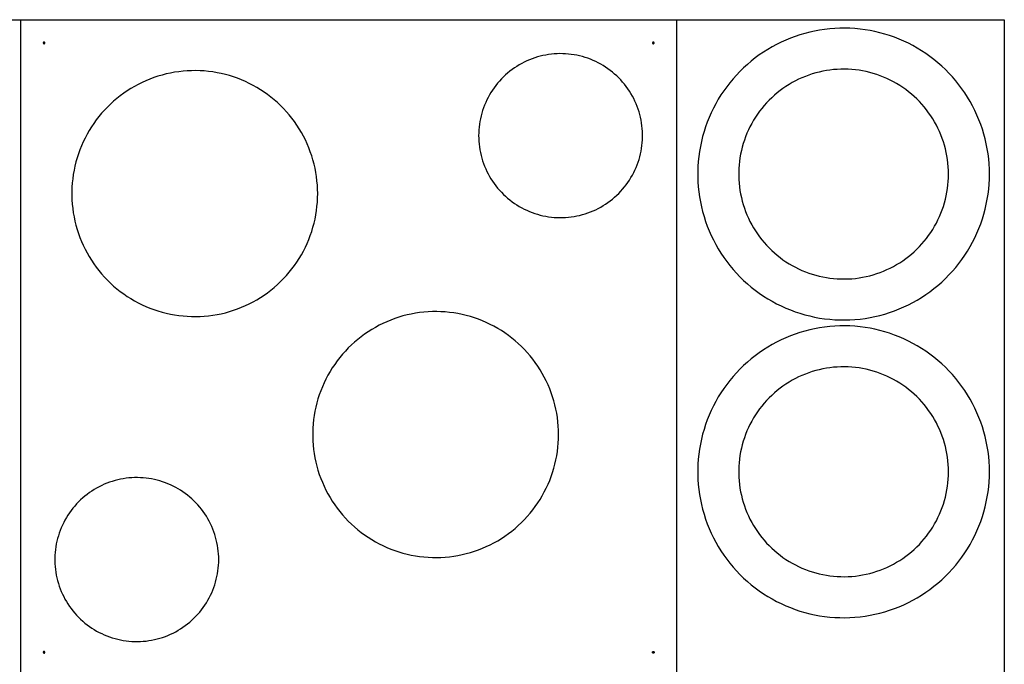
# Model space of a CAD drawing. Header units: millimetres. Extents: x 0 to 120, y 0 to 80.
# Tile 5 of 5: x 60 to 120, y 41 to 80. Entities that reach past the tile are written whole.
import ezdxf

# ---------------------------------------------------------------- set-up
doc = ezdxf.new("R2010")
doc.units = ezdxf.units.MM
doc.header["$MEASUREMENT"] = 0
doc.layers.add('Default', color=18, linetype='Continuous', true_color=0x000000)

msp = doc.modelspace()

# ---------------------------------------------------------------- linework, layer by layer
at = {"layer": 'Default'}
for points in [[(120, 0), (0, 0), (0, 80), (120, 80), (120, 0)], [(60, 40), (60, 80), (100, 80), (100, 40), (60, 40)], [(60, 40), (60, 80), (100, 80), (100, 40), (60, 40)], [(119.094, 70.584), (119.088, 70.893), (119.072, 71.201), (119.046, 71.509), (119.008, 71.815), (118.96, 72.121), (118.901, 72.424), (118.832, 72.725), (118.753, 73.024), (118.663, 73.319), (118.563, 73.611), (118.453, 73.9), (118.333, 74.185), (118.203, 74.465), (118.063, 74.741), (117.914, 75.011), (117.756, 75.277), (117.589, 75.536), (117.412, 75.79), (117.227, 76.037), (117.034, 76.278), (116.832, 76.512), (116.622, 76.739), (116.405, 76.958), (116.18, 77.17), (115.947, 77.374), (115.708, 77.569), (115.463, 77.757), (115.21, 77.935), (114.952, 78.105), (114.688, 78.265), (114.419, 78.417), (114.145, 78.559), (113.865, 78.691), (113.582, 78.814), (113.294, 78.926), (113.003, 79.029), (112.708, 79.121), (112.41, 79.203), (112.11, 79.275), (111.807, 79.336), (111.502, 79.387), (111.196, 79.427), (110.888, 79.456), (110.58, 79.475), (110.271, 79.483), (109.962, 79.481), (109.653, 79.467), (109.345, 79.443), (109.039, 79.408), (108.733, 79.363), (108.429, 79.307), (108.127, 79.24), (107.828, 79.163), (107.532, 79.076), (107.239, 78.979), (106.949, 78.871), (106.663, 78.753), (106.382, 78.626), (106.105, 78.489), (105.833, 78.342), (105.567, 78.186), (105.306, 78.021), (105.05, 77.847), (104.801, 77.664), (104.559, 77.473), (104.323, 77.273), (104.095, 77.065), (103.873, 76.85), (103.66, 76.626), (103.454, 76.396), (103.256, 76.159), (103.067, 75.914), (102.886, 75.664), (102.714, 75.407), (102.551, 75.145), (102.398, 74.877), (102.253, 74.603), (102.119, 74.325), (101.994, 74.043), (101.879, 73.756), (101.773, 73.466), (101.678, 73.172), (101.594, 72.875), (101.519, 72.575), (101.456, 72.273), (101.402, 71.968), (101.359, 71.662), (101.327, 71.355), (101.306, 71.047), (101.295, 70.738), (101.295, 70.429), (101.306, 70.12), (101.327, 69.812), (101.359, 69.505), (101.402, 69.199), (101.456, 68.895), (101.519, 68.592), (101.594, 68.293), (101.678, 67.995), (101.773, 67.701), (101.879, 67.411), (101.994, 67.124), (102.119, 66.842), (102.253, 66.564), (102.398, 66.291), (102.551, 66.023), (102.714, 65.76), (102.886, 65.503), (103.067, 65.253), (103.256, 65.009), (103.454, 64.771), (103.66, 64.541), (103.873, 64.318), (104.095, 64.102), (104.323, 63.894), (104.559, 63.695), (104.801, 63.503), (105.05, 63.32), (105.306, 63.146), (105.567, 62.981), (105.833, 62.825), (106.105, 62.678), (106.382, 62.541), (106.663, 62.414), (106.949, 62.296), (107.239, 62.189), (107.532, 62.091), (107.828, 62.004), (108.127, 61.927), (108.429, 61.86), (108.733, 61.804), (109.039, 61.759), (109.345, 61.724), (109.653, 61.7), (109.962, 61.687), (110.271, 61.684), (110.58, 61.692), (110.888, 61.711), (111.196, 61.74), (111.502, 61.78), (111.807, 61.831), (112.11, 61.892), (112.41, 61.964), (112.708, 62.046), (113.003, 62.139), (113.294, 62.241), (113.582, 62.354), (113.865, 62.476), (114.145, 62.609), (114.419, 62.751), (114.688, 62.902), (114.952, 63.062), (115.21, 63.232), (115.463, 63.411), (115.708, 63.598), (115.947, 63.793), (116.18, 63.997), (116.405, 64.209), (116.622, 64.428), (116.832, 64.655), (117.034, 64.889), (117.227, 65.13), (117.412, 65.377), (117.589, 65.631), (117.756, 65.891), (117.914, 66.156), (118.063, 66.427), (118.203, 66.702), (118.333, 66.983), (118.453, 67.267), (118.563, 67.556), (118.663, 67.848), (118.753, 68.144), (118.832, 68.442), (118.901, 68.743), (118.96, 69.047), (119.008, 69.352), (119.046, 69.658), (119.072, 69.966), (119.088, 70.275), (119.094, 70.584)], [(61.464, 78.586), (61.464, 78.588), (61.464, 78.589), (61.464, 78.591), (61.464, 78.593), (61.463, 78.594), (61.463, 78.596), (61.463, 78.598), (61.462, 78.599), (61.462, 78.601), (61.461, 78.603), (61.461, 78.604), (61.46, 78.606), (61.459, 78.608), (61.458, 78.609), (61.458, 78.611), (61.457, 78.612), (61.456, 78.614), (61.455, 78.615), (61.454, 78.616), (61.453, 78.618), (61.452, 78.619), (61.45, 78.62), (61.449, 78.622), (61.448, 78.623), (61.447, 78.624), (61.445, 78.625), (61.444, 78.626), (61.442, 78.627), (61.441, 78.628), (61.439, 78.629), (61.438, 78.63), (61.436, 78.631), (61.435, 78.631), (61.433, 78.632), (61.432, 78.633), (61.43, 78.633), (61.428, 78.634), (61.427, 78.634), (61.425, 78.635), (61.423, 78.635), (61.422, 78.635), (61.42, 78.635), (61.418, 78.636), (61.416, 78.636), (61.415, 78.636), (61.413, 78.636), (61.411, 78.636), (61.409, 78.636), (61.408, 78.635), (61.406, 78.635), (61.404, 78.635), (61.403, 78.634), (61.401, 78.634), (61.399, 78.633), (61.398, 78.633), (61.396, 78.632), (61.394, 78.632), (61.393, 78.631), (61.391, 78.63), (61.39, 78.629), (61.388, 78.628), (61.387, 78.628), (61.385, 78.627), (61.384, 78.626), (61.383, 78.624), (61.381, 78.623), (61.38, 78.622), (61.379, 78.621), (61.378, 78.62), (61.376, 78.618), (61.375, 78.617), (61.374, 78.616), (61.373, 78.614), (61.372, 78.613), (61.371, 78.611), (61.37, 78.61), (61.37, 78.608), (61.369, 78.607), (61.368, 78.605), (61.367, 78.604), (61.367, 78.602), (61.366, 78.6), (61.366, 78.599), (61.365, 78.597), (61.365, 78.595), (61.365, 78.594), (61.365, 78.592), (61.364, 78.59), (61.364, 78.588), (61.364, 78.587), (61.364, 78.585), (61.364, 78.583), (61.364, 78.581), (61.365, 78.58), (61.365, 78.578), (61.365, 78.576), (61.365, 78.575), (61.366, 78.573), (61.366, 78.571), (61.367, 78.57), (61.367, 78.568), (61.368, 78.566), (61.369, 78.565), (61.37, 78.563), (61.37, 78.562), (61.371, 78.56), (61.372, 78.559), (61.373, 78.557), (61.374, 78.556), (61.375, 78.554), (61.376, 78.553), (61.378, 78.552), (61.379, 78.551), (61.38, 78.549), (61.381, 78.548), (61.383, 78.547), (61.384, 78.546), (61.385, 78.545), (61.387, 78.544), (61.388, 78.543), (61.39, 78.542), (61.391, 78.541), (61.393, 78.541), (61.394, 78.54), (61.396, 78.539), (61.398, 78.539), (61.399, 78.538), (61.401, 78.538), (61.403, 78.537), (61.404, 78.537), (61.406, 78.536), (61.408, 78.536), (61.409, 78.536), (61.411, 78.536), (61.413, 78.536), (61.415, 78.536), (61.416, 78.536), (61.418, 78.536), (61.42, 78.536), (61.422, 78.536), (61.423, 78.537), (61.425, 78.537), (61.427, 78.537), (61.428, 78.538), (61.43, 78.538), (61.432, 78.539), (61.433, 78.54), (61.435, 78.54), (61.436, 78.541), (61.438, 78.542), (61.439, 78.543), (61.441, 78.544), (61.442, 78.544), (61.444, 78.545), (61.445, 78.547), (61.447, 78.548), (61.448, 78.549), (61.449, 78.55), (61.45, 78.551), (61.452, 78.552), (61.453, 78.554), (61.454, 78.555), (61.455, 78.557), (61.456, 78.558), (61.457, 78.559), (61.458, 78.561), (61.458, 78.562), (61.459, 78.564), (61.46, 78.566), (61.461, 78.567), (61.461, 78.569), (61.462, 78.57), (61.462, 78.572), (61.463, 78.574), (61.463, 78.575), (61.463, 78.577), (61.464, 78.579), (61.464, 78.581), (61.464, 78.582), (61.464, 78.584), (61.464, 78.586)], [(61.464, 78.586), (61.464, 78.588), (61.464, 78.589), (61.464, 78.591), (61.464, 78.593), (61.463, 78.594), (61.463, 78.596), (61.463, 78.598), (61.462, 78.599), (61.462, 78.601), (61.461, 78.603), (61.461, 78.604), (61.46, 78.606), (61.459, 78.608), (61.458, 78.609), (61.458, 78.611), (61.457, 78.612), (61.456, 78.614), (61.455, 78.615), (61.454, 78.616), (61.453, 78.618), (61.452, 78.619), (61.45, 78.62), (61.449, 78.622), (61.448, 78.623), (61.447, 78.624), (61.445, 78.625), (61.444, 78.626), (61.442, 78.627), (61.441, 78.628), (61.439, 78.629), (61.438, 78.63), (61.436, 78.631), (61.435, 78.631), (61.433, 78.632), (61.432, 78.633), (61.43, 78.633), (61.428, 78.634), (61.427, 78.634), (61.425, 78.635), (61.423, 78.635), (61.422, 78.635), (61.42, 78.635), (61.418, 78.636), (61.416, 78.636), (61.415, 78.636), (61.413, 78.636), (61.411, 78.636), (61.409, 78.636), (61.408, 78.635), (61.406, 78.635), (61.404, 78.635), (61.403, 78.634), (61.401, 78.634), (61.399, 78.633), (61.398, 78.633), (61.396, 78.632), (61.394, 78.632), (61.393, 78.631), (61.391, 78.63), (61.39, 78.629), (61.388, 78.628), (61.387, 78.628), (61.385, 78.627), (61.384, 78.626), (61.383, 78.624), (61.381, 78.623), (61.38, 78.622), (61.379, 78.621), (61.378, 78.62), (61.376, 78.618), (61.375, 78.617), (61.374, 78.616), (61.373, 78.614), (61.372, 78.613), (61.371, 78.611), (61.37, 78.61), (61.37, 78.608), (61.369, 78.607), (61.368, 78.605), (61.367, 78.604), (61.367, 78.602), (61.366, 78.6), (61.366, 78.599), (61.365, 78.597), (61.365, 78.595), (61.365, 78.594), (61.365, 78.592), (61.364, 78.59), (61.364, 78.588), (61.364, 78.587), (61.364, 78.585), (61.364, 78.583), (61.364, 78.581), (61.365, 78.58), (61.365, 78.578), (61.365, 78.576), (61.365, 78.575), (61.366, 78.573), (61.366, 78.571), (61.367, 78.57), (61.367, 78.568), (61.368, 78.566), (61.369, 78.565), (61.37, 78.563), (61.37, 78.562), (61.371, 78.56), (61.372, 78.559), (61.373, 78.557), (61.374, 78.556), (61.375, 78.554), (61.376, 78.553), (61.378, 78.552), (61.379, 78.551), (61.38, 78.549), (61.381, 78.548), (61.383, 78.547), (61.384, 78.546), (61.385, 78.545), (61.387, 78.544), (61.388, 78.543), (61.39, 78.542), (61.391, 78.541), (61.393, 78.541), (61.394, 78.54), (61.396, 78.539), (61.398, 78.539), (61.399, 78.538), (61.401, 78.538), (61.403, 78.537), (61.404, 78.537), (61.406, 78.536), (61.408, 78.536), (61.409, 78.536), (61.411, 78.536), (61.413, 78.536), (61.415, 78.536), (61.416, 78.536), (61.418, 78.536), (61.42, 78.536), (61.422, 78.536), (61.423, 78.537), (61.425, 78.537), (61.427, 78.537), (61.428, 78.538), (61.43, 78.538), (61.432, 78.539), (61.433, 78.54), (61.435, 78.54), (61.436, 78.541), (61.438, 78.542), (61.439, 78.543), (61.441, 78.544), (61.442, 78.544), (61.444, 78.545), (61.445, 78.547), (61.447, 78.548), (61.448, 78.549), (61.449, 78.55), (61.45, 78.551), (61.452, 78.552), (61.453, 78.554), (61.454, 78.555), (61.455, 78.557), (61.456, 78.558), (61.457, 78.559), (61.458, 78.561), (61.458, 78.562), (61.459, 78.564), (61.46, 78.566), (61.461, 78.567), (61.461, 78.569), (61.462, 78.57), (61.462, 78.572), (61.463, 78.574), (61.463, 78.575), (61.463, 78.577), (61.464, 78.579), (61.464, 78.581), (61.464, 78.582), (61.464, 78.584), (61.464, 78.586)], [(98.636, 78.586), (98.636, 78.588), (98.636, 78.589), (98.636, 78.591), (98.635, 78.593), (98.635, 78.594), (98.635, 78.596), (98.634, 78.598), (98.634, 78.599), (98.633, 78.601), (98.633, 78.603), (98.632, 78.604), (98.632, 78.606), (98.631, 78.608), (98.63, 78.609), (98.629, 78.611), (98.628, 78.612), (98.627, 78.614), (98.626, 78.615), (98.625, 78.616), (98.624, 78.618), (98.623, 78.619), (98.622, 78.62), (98.621, 78.622), (98.619, 78.623), (98.618, 78.624), (98.617, 78.625), (98.615, 78.626), (98.614, 78.627), (98.613, 78.628), (98.611, 78.629), (98.61, 78.63), (98.608, 78.631), (98.606, 78.631), (98.605, 78.632), (98.603, 78.633), (98.602, 78.633), (98.6, 78.634), (98.598, 78.634), (98.597, 78.635), (98.595, 78.635), (98.593, 78.635), (98.591, 78.635), (98.59, 78.636), (98.588, 78.636), (98.586, 78.636), (98.584, 78.636), (98.583, 78.636), (98.581, 78.636), (98.579, 78.635), (98.578, 78.635), (98.576, 78.635), (98.574, 78.634), (98.572, 78.634), (98.571, 78.633), (98.569, 78.633), (98.568, 78.632), (98.566, 78.632), (98.564, 78.631), (98.563, 78.63), (98.561, 78.629), (98.56, 78.628), (98.558, 78.628), (98.557, 78.627), (98.555, 78.626), (98.554, 78.624), (98.553, 78.623), (98.552, 78.622), (98.55, 78.621), (98.549, 78.62), (98.548, 78.618), (98.547, 78.617), (98.546, 78.616), (98.545, 78.614), (98.544, 78.613), (98.543, 78.611), (98.542, 78.61), (98.541, 78.608), (98.54, 78.607), (98.54, 78.605), (98.539, 78.604), (98.538, 78.602), (98.538, 78.6), (98.537, 78.599), (98.537, 78.597), (98.537, 78.595), (98.536, 78.594), (98.536, 78.592), (98.536, 78.59), (98.536, 78.588), (98.536, 78.587), (98.536, 78.585), (98.536, 78.583), (98.536, 78.581), (98.536, 78.58), (98.536, 78.578), (98.537, 78.576), (98.537, 78.575), (98.537, 78.573), (98.538, 78.571), (98.538, 78.57), (98.539, 78.568), (98.54, 78.566), (98.54, 78.565), (98.541, 78.563), (98.542, 78.562), (98.543, 78.56), (98.544, 78.559), (98.545, 78.557), (98.546, 78.556), (98.547, 78.554), (98.548, 78.553), (98.549, 78.552), (98.55, 78.551), (98.552, 78.549), (98.553, 78.548), (98.554, 78.547), (98.555, 78.546), (98.557, 78.545), (98.558, 78.544), (98.56, 78.543), (98.561, 78.542), (98.563, 78.541), (98.564, 78.541), (98.566, 78.54), (98.568, 78.539), (98.569, 78.539), (98.571, 78.538), (98.572, 78.538), (98.574, 78.537), (98.576, 78.537), (98.578, 78.536), (98.579, 78.536), (98.581, 78.536), (98.583, 78.536), (98.584, 78.536), (98.586, 78.536), (98.588, 78.536), (98.59, 78.536), (98.591, 78.536), (98.593, 78.536), (98.595, 78.537), (98.597, 78.537), (98.598, 78.537), (98.6, 78.538), (98.602, 78.538), (98.603, 78.539), (98.605, 78.54), (98.606, 78.54), (98.608, 78.541), (98.61, 78.542), (98.611, 78.543), (98.613, 78.544), (98.614, 78.544), (98.615, 78.545), (98.617, 78.547), (98.618, 78.548), (98.619, 78.549), (98.621, 78.55), (98.622, 78.551), (98.623, 78.552), (98.624, 78.554), (98.625, 78.555), (98.626, 78.557), (98.627, 78.558), (98.628, 78.559), (98.629, 78.561), (98.63, 78.562), (98.631, 78.564), (98.632, 78.566), (98.632, 78.567), (98.633, 78.569), (98.633, 78.57), (98.634, 78.572), (98.634, 78.574), (98.635, 78.575), (98.635, 78.577), (98.635, 78.579), (98.636, 78.581), (98.636, 78.582), (98.636, 78.584), (98.636, 78.586)], [(87.929, 72.929), (87.932, 72.755), (87.941, 72.582), (87.956, 72.409), (87.977, 72.237), (88.004, 72.065), (88.037, 71.895), (88.076, 71.726), (88.121, 71.558), (88.171, 71.392), (88.227, 71.228), (88.289, 71.066), (88.357, 70.906), (88.429, 70.748), (88.508, 70.594), (88.592, 70.441), (88.681, 70.292), (88.775, 70.147), (88.874, 70.004), (88.978, 69.865), (89.086, 69.73), (89.2, 69.598), (89.318, 69.471), (89.44, 69.348), (89.566, 69.229), (89.697, 69.114), (89.831, 69.004), (89.969, 68.899), (90.111, 68.799), (90.256, 68.704), (90.404, 68.613), (90.555, 68.528), (90.709, 68.449), (90.866, 68.374), (91.026, 68.305), (91.187, 68.242), (91.351, 68.184), (91.516, 68.133), (91.684, 68.086), (91.853, 68.046), (92.023, 68.012), (92.194, 67.983), (92.366, 67.961), (92.539, 67.944), (92.712, 67.934), (92.886, 67.929), (93.059, 67.931), (93.232, 67.938), (93.406, 67.952), (93.578, 67.971), (93.75, 67.997), (93.92, 68.028), (94.09, 68.066), (94.258, 68.109), (94.424, 68.158), (94.589, 68.213), (94.752, 68.273), (94.912, 68.339), (95.07, 68.411), (95.226, 68.488), (95.379, 68.57), (95.528, 68.658), (95.675, 68.751), (95.818, 68.848), (95.958, 68.951), (96.095, 69.059), (96.227, 69.171), (96.355, 69.288), (96.48, 69.409), (96.6, 69.534), (96.715, 69.664), (96.826, 69.797), (96.933, 69.934), (97.034, 70.075), (97.131, 70.219), (97.222, 70.367), (97.309, 70.517), (97.39, 70.671), (97.466, 70.827), (97.536, 70.985), (97.6, 71.147), (97.659, 71.31), (97.713, 71.475), (97.76, 71.642), (97.802, 71.81), (97.838, 71.98), (97.868, 72.151), (97.892, 72.323), (97.91, 72.496), (97.922, 72.669), (97.928, 72.842), (97.928, 73.016), (97.922, 73.189), (97.91, 73.362), (97.892, 73.535), (97.868, 73.707), (97.838, 73.878), (97.802, 74.048), (97.76, 74.216), (97.713, 74.383), (97.659, 74.548), (97.6, 74.711), (97.536, 74.872), (97.466, 75.031), (97.39, 75.187), (97.309, 75.341), (97.222, 75.491), (97.131, 75.639), (97.034, 75.783), (96.933, 75.924), (96.826, 76.061), (96.715, 76.194), (96.6, 76.324), (96.48, 76.449), (96.355, 76.57), (96.227, 76.687), (96.095, 76.799), (95.958, 76.907), (95.818, 77.009), (95.675, 77.107), (95.528, 77.2), (95.379, 77.288), (95.226, 77.37), (95.07, 77.447), (94.912, 77.519), (94.752, 77.585), (94.589, 77.645), (94.424, 77.7), (94.258, 77.749), (94.09, 77.792), (93.92, 77.83), (93.75, 77.861), (93.578, 77.887), (93.406, 77.906), (93.232, 77.92), (93.059, 77.927), (92.886, 77.929), (92.712, 77.924), (92.539, 77.914), (92.366, 77.897), (92.194, 77.875), (92.023, 77.846), (91.853, 77.812), (91.684, 77.771), (91.516, 77.725), (91.351, 77.673), (91.187, 77.616), (91.026, 77.552), (90.866, 77.484), (90.709, 77.409), (90.555, 77.33), (90.404, 77.245), (90.256, 77.154), (90.111, 77.059), (89.969, 76.959), (89.831, 76.854), (89.697, 76.744), (89.566, 76.629), (89.44, 76.51), (89.318, 76.387), (89.2, 76.26), (89.086, 76.128), (88.978, 75.993), (88.874, 75.854), (88.775, 75.711), (88.681, 75.565), (88.592, 75.416), (88.508, 75.264), (88.429, 75.11), (88.357, 74.952), (88.289, 74.792), (88.227, 74.63), (88.171, 74.466), (88.121, 74.3), (88.076, 74.132), (88.037, 73.963), (88.004, 73.792), (87.977, 73.621), (87.956, 73.449), (87.941, 73.276), (87.932, 73.102), (87.929, 72.929)], [(116.594, 70.584), (116.59, 70.806), (116.578, 71.028), (116.559, 71.249), (116.532, 71.469), (116.498, 71.689), (116.456, 71.907), (116.406, 72.124), (116.349, 72.338), (116.284, 72.551), (116.212, 72.761), (116.133, 72.969), (116.047, 73.173), (115.953, 73.375), (115.853, 73.573), (115.746, 73.768), (115.632, 73.958), (115.511, 74.145), (115.385, 74.327), (115.251, 74.505), (115.112, 74.679), (114.967, 74.847), (114.816, 75.01), (114.66, 75.168), (114.498, 75.32), (114.331, 75.466), (114.159, 75.607), (113.983, 75.742), (113.801, 75.87), (113.616, 75.992), (113.426, 76.108), (113.232, 76.216), (113.035, 76.318), (112.834, 76.414), (112.63, 76.502), (112.423, 76.583), (112.214, 76.657), (112.002, 76.723), (111.788, 76.782), (111.572, 76.834), (111.354, 76.878), (111.135, 76.914), (110.914, 76.943), (110.693, 76.964), (110.471, 76.978), (110.249, 76.983), (110.027, 76.981), (109.805, 76.972), (109.584, 76.954), (109.363, 76.929), (109.143, 76.897), (108.925, 76.857), (108.708, 76.809), (108.493, 76.753), (108.28, 76.691), (108.069, 76.621), (107.861, 76.543), (107.655, 76.459), (107.453, 76.367), (107.254, 76.268), (107.058, 76.163), (106.866, 76.051), (106.679, 75.932), (106.495, 75.807), (106.316, 75.675), (106.142, 75.537), (105.972, 75.394), (105.808, 75.244), (105.649, 75.089), (105.495, 74.929), (105.347, 74.763), (105.205, 74.593), (105.069, 74.417), (104.939, 74.237), (104.815, 74.052), (104.698, 73.863), (104.588, 73.671), (104.484, 73.474), (104.387, 73.274), (104.297, 73.071), (104.214, 72.865), (104.139, 72.656), (104.07, 72.445), (104.01, 72.231), (103.956, 72.015), (103.91, 71.798), (103.872, 71.579), (103.841, 71.359), (103.818, 71.138), (103.802, 70.917), (103.795, 70.695), (103.795, 70.473), (103.802, 70.251), (103.818, 70.029), (103.841, 69.808), (103.872, 69.588), (103.91, 69.369), (103.956, 69.152), (104.01, 68.936), (104.07, 68.722), (104.139, 68.511), (104.214, 68.302), (104.297, 68.096), (104.387, 67.893), (104.484, 67.693), (104.588, 67.497), (104.698, 67.304), (104.815, 67.115), (104.939, 66.93), (105.069, 66.75), (105.205, 66.575), (105.347, 66.404), (105.495, 66.238), (105.649, 66.078), (105.808, 65.923), (105.972, 65.773), (106.142, 65.63), (106.316, 65.492), (106.495, 65.361), (106.679, 65.235), (106.866, 65.117), (107.058, 65.004), (107.254, 64.899), (107.453, 64.8), (107.655, 64.709), (107.861, 64.624), (108.069, 64.547), (108.28, 64.477), (108.493, 64.414), (108.708, 64.359), (108.925, 64.311), (109.143, 64.27), (109.363, 64.238), (109.584, 64.213), (109.805, 64.195), (110.027, 64.186), (110.249, 64.184), (110.471, 64.19), (110.693, 64.203), (110.914, 64.224), (111.135, 64.253), (111.354, 64.29), (111.572, 64.334), (111.788, 64.385), (112.002, 64.444), (112.214, 64.511), (112.423, 64.585), (112.63, 64.666), (112.834, 64.754), (113.035, 64.849), (113.232, 64.951), (113.426, 65.06), (113.616, 65.175), (113.801, 65.297), (113.983, 65.426), (114.159, 65.56), (114.331, 65.701), (114.498, 65.847), (114.66, 66), (114.816, 66.157), (114.967, 66.32), (115.112, 66.489), (115.251, 66.662), (115.385, 66.84), (115.511, 67.022), (115.632, 67.209), (115.746, 67.4), (115.853, 67.594), (115.953, 67.792), (116.047, 67.994), (116.133, 68.199), (116.212, 68.406), (116.284, 68.616), (116.349, 68.829), (116.406, 69.044), (116.456, 69.26), (116.498, 69.478), (116.532, 69.698), (116.559, 69.918), (116.578, 70.14), (116.59, 70.362), (116.594, 70.584)], [(78.107, 69.393), (78.102, 69.654), (78.089, 69.914), (78.066, 70.173), (78.034, 70.431), (77.994, 70.689), (77.945, 70.944), (77.886, 71.198), (77.819, 71.45), (77.744, 71.699), (77.659, 71.945), (77.566, 72.188), (77.465, 72.428), (77.356, 72.664), (77.238, 72.897), (77.113, 73.125), (76.979, 73.348), (76.838, 73.567), (76.689, 73.781), (76.534, 73.989), (76.37, 74.192), (76.2, 74.389), (76.024, 74.58), (75.84, 74.765), (75.651, 74.944), (75.455, 75.115), (75.254, 75.28), (75.047, 75.438), (74.834, 75.588), (74.617, 75.731), (74.394, 75.867), (74.167, 75.994), (73.936, 76.114), (73.701, 76.225), (73.462, 76.329), (73.219, 76.424), (72.974, 76.51), (72.725, 76.588), (72.474, 76.657), (72.221, 76.718), (71.966, 76.769), (71.709, 76.812), (71.451, 76.846), (71.192, 76.871), (70.932, 76.886), (70.672, 76.893), (70.411, 76.891), (70.151, 76.88), (69.892, 76.859), (69.633, 76.83), (69.376, 76.792), (69.119, 76.744), (68.865, 76.688), (68.613, 76.624), (68.363, 76.55), (68.116, 76.468), (67.872, 76.377), (67.632, 76.278), (67.394, 76.171), (67.161, 76.055), (66.932, 75.932), (66.707, 75.8), (66.487, 75.661), (66.272, 75.514), (66.062, 75.36), (65.858, 75.199), (65.659, 75.03), (65.467, 74.855), (65.28, 74.674), (65.1, 74.486), (64.927, 74.291), (64.76, 74.091), (64.601, 73.886), (64.448, 73.674), (64.304, 73.458), (64.166, 73.237), (64.037, 73.011), (63.915, 72.781), (63.802, 72.547), (63.696, 72.309), (63.599, 72.067), (63.511, 71.822), (63.431, 71.574), (63.359, 71.324), (63.297, 71.071), (63.243, 70.817), (63.198, 70.56), (63.162, 70.302), (63.135, 70.043), (63.117, 69.784), (63.108, 69.524), (63.108, 69.263), (63.117, 69.003), (63.135, 68.743), (63.162, 68.484), (63.198, 68.227), (63.243, 67.97), (63.297, 67.715), (63.359, 67.463), (63.431, 67.212), (63.511, 66.965), (63.599, 66.72), (63.696, 66.478), (63.802, 66.24), (63.915, 66.006), (64.037, 65.776), (64.166, 65.55), (64.304, 65.329), (64.448, 65.112), (64.601, 64.901), (64.76, 64.695), (64.927, 64.495), (65.1, 64.301), (65.28, 64.113), (65.467, 63.931), (65.659, 63.756), (65.858, 63.588), (66.062, 63.427), (66.272, 63.273), (66.487, 63.126), (66.707, 62.987), (66.932, 62.855), (67.161, 62.732), (67.394, 62.616), (67.632, 62.509), (67.872, 62.41), (68.116, 62.319), (68.363, 62.237), (68.613, 62.163), (68.865, 62.098), (69.119, 62.042), (69.376, 61.995), (69.633, 61.957), (69.892, 61.928), (70.151, 61.907), (70.411, 61.896), (70.672, 61.894), (70.932, 61.9), (71.192, 61.916), (71.451, 61.941), (71.709, 61.975), (71.966, 62.018), (72.221, 62.069), (72.474, 62.13), (72.725, 62.199), (72.974, 62.277), (73.219, 62.363), (73.462, 62.458), (73.701, 62.561), (73.936, 62.673), (74.167, 62.792), (74.394, 62.92), (74.617, 63.055), (74.834, 63.198), (75.047, 63.349), (75.254, 63.507), (75.455, 63.671), (75.651, 63.843), (75.84, 64.022), (76.024, 64.206), (76.2, 64.398), (76.37, 64.595), (76.534, 64.798), (76.689, 65.006), (76.838, 65.22), (76.979, 65.439), (77.113, 65.662), (77.238, 65.89), (77.356, 66.123), (77.465, 66.359), (77.566, 66.599), (77.659, 66.842), (77.744, 67.088), (77.819, 67.337), (77.886, 67.589), (77.945, 67.843), (77.994, 68.098), (78.034, 68.355), (78.066, 68.614), (78.089, 68.873), (78.102, 69.133), (78.107, 69.393)], [(92.803, 54.697), (92.799, 54.957), (92.785, 55.217), (92.763, 55.476), (92.731, 55.735), (92.691, 55.992), (92.641, 56.248), (92.583, 56.501), (92.516, 56.753), (92.44, 57.002), (92.356, 57.248), (92.263, 57.491), (92.162, 57.731), (92.052, 57.968), (91.935, 58.2), (91.809, 58.428), (91.676, 58.651), (91.535, 58.87), (91.386, 59.084), (91.23, 59.292), (91.067, 59.495), (90.897, 59.693), (90.72, 59.884), (90.537, 60.069), (90.348, 60.247), (90.152, 60.419), (89.95, 60.584), (89.743, 60.741), (89.531, 60.892), (89.313, 61.035), (89.091, 61.17), (88.864, 61.298), (88.633, 61.417), (88.397, 61.529), (88.158, 61.632), (87.916, 61.727), (87.67, 61.813), (87.422, 61.891), (87.171, 61.96), (86.918, 62.021), (86.663, 62.072), (86.406, 62.115), (86.148, 62.149), (85.888, 62.174), (85.629, 62.19), (85.368, 62.196), (85.108, 62.194), (84.848, 62.183), (84.588, 62.163), (84.33, 62.133), (84.072, 62.095), (83.816, 62.048), (83.562, 61.992), (83.31, 61.927), (83.06, 61.853), (82.813, 61.771), (82.569, 61.681), (82.328, 61.581), (82.091, 61.474), (81.858, 61.358), (81.629, 61.235), (81.404, 61.103), (81.184, 60.964), (80.969, 60.817), (80.759, 60.663), (80.555, 60.502), (80.356, 60.334), (80.164, 60.159), (79.977, 59.977), (79.797, 59.789), (79.624, 59.595), (79.457, 59.395), (79.297, 59.189), (79.145, 58.978), (79, 58.761), (78.863, 58.54), (78.734, 58.314), (78.612, 58.084), (78.498, 57.85), (78.393, 57.612), (78.296, 57.37), (78.207, 57.125), (78.127, 56.878), (78.056, 56.627), (77.993, 56.375), (77.94, 56.12), (77.895, 55.864), (77.859, 55.606), (77.832, 55.347), (77.813, 55.087), (77.804, 54.827), (77.804, 54.567), (77.813, 54.306), (77.832, 54.047), (77.859, 53.788), (77.895, 53.53), (77.94, 53.273), (77.993, 53.019), (78.056, 52.766), (78.127, 52.516), (78.207, 52.268), (78.296, 52.023), (78.393, 51.782), (78.498, 51.543), (78.612, 51.309), (78.734, 51.079), (78.863, 50.853), (79, 50.632), (79.145, 50.416), (79.297, 50.204), (79.457, 49.999), (79.624, 49.799), (79.797, 49.604), (79.977, 49.416), (80.164, 49.235), (80.356, 49.06), (80.555, 48.891), (80.759, 48.73), (80.969, 48.576), (81.184, 48.429), (81.404, 48.29), (81.629, 48.159), (81.858, 48.035), (82.091, 47.919), (82.328, 47.812), (82.569, 47.713), (82.813, 47.622), (83.06, 47.54), (83.31, 47.466), (83.562, 47.402), (83.816, 47.346), (84.072, 47.298), (84.33, 47.26), (84.588, 47.231), (84.848, 47.211), (85.108, 47.199), (85.368, 47.197), (85.629, 47.204), (85.888, 47.22), (86.148, 47.244), (86.406, 47.278), (86.663, 47.321), (86.918, 47.373), (87.171, 47.433), (87.422, 47.502), (87.67, 47.58), (87.916, 47.666), (88.158, 47.761), (88.397, 47.865), (88.633, 47.976), (88.864, 48.096), (89.091, 48.223), (89.313, 48.359), (89.531, 48.502), (89.743, 48.652), (89.95, 48.81), (90.152, 48.975), (90.348, 49.146), (90.537, 49.325), (90.72, 49.51), (90.897, 49.701), (91.067, 49.898), (91.23, 50.101), (91.386, 50.309), (91.535, 50.523), (91.676, 50.742), (91.809, 50.966), (91.935, 51.194), (92.052, 51.426), (92.162, 51.662), (92.263, 51.902), (92.356, 52.145), (92.44, 52.391), (92.516, 52.641), (92.583, 52.892), (92.641, 53.146), (92.691, 53.401), (92.731, 53.659), (92.763, 53.917), (92.785, 54.176), (92.799, 54.436), (92.803, 54.697)], [(119.094, 52.426), (119.088, 52.735), (119.072, 53.043), (119.046, 53.351), (119.008, 53.658), (118.96, 53.963), (118.901, 54.266), (118.832, 54.567), (118.753, 54.866), (118.663, 55.161), (118.563, 55.454), (118.453, 55.742), (118.333, 56.027), (118.203, 56.307), (118.063, 56.583), (117.914, 56.853), (117.756, 57.119), (117.589, 57.378), (117.412, 57.632), (117.227, 57.879), (117.034, 58.12), (116.832, 58.354), (116.622, 58.581), (116.405, 58.8), (116.18, 59.012), (115.947, 59.216), (115.708, 59.411), (115.463, 59.599), (115.21, 59.777), (114.952, 59.947), (114.688, 60.107), (114.419, 60.259), (114.145, 60.401), (113.865, 60.533), (113.582, 60.656), (113.294, 60.768), (113.003, 60.871), (112.708, 60.963), (112.41, 61.045), (112.11, 61.117), (111.807, 61.178), (111.502, 61.229), (111.196, 61.269), (110.888, 61.299), (110.58, 61.317), (110.271, 61.325), (109.962, 61.323), (109.653, 61.309), (109.345, 61.285), (109.039, 61.25), (108.733, 61.205), (108.429, 61.149), (108.127, 61.083), (107.828, 61.006), (107.532, 60.918), (107.239, 60.821), (106.949, 60.713), (106.663, 60.596), (106.382, 60.468), (106.105, 60.331), (105.833, 60.184), (105.567, 60.028), (105.306, 59.863), (105.05, 59.689), (104.801, 59.506), (104.559, 59.315), (104.323, 59.115), (104.095, 58.907), (103.873, 58.692), (103.66, 58.468), (103.454, 58.238), (103.256, 58.001), (103.067, 57.756), (102.886, 57.506), (102.714, 57.249), (102.551, 56.987), (102.398, 56.719), (102.253, 56.446), (102.119, 56.168), (101.994, 55.885), (101.879, 55.598), (101.773, 55.308), (101.678, 55.014), (101.594, 54.717), (101.519, 54.417), (101.456, 54.115), (101.402, 53.81), (101.359, 53.504), (101.327, 53.197), (101.306, 52.889), (101.295, 52.58), (101.295, 52.271), (101.306, 51.962), (101.327, 51.654), (101.359, 51.347), (101.402, 51.041), (101.456, 50.737), (101.519, 50.435), (101.594, 50.135), (101.678, 49.838), (101.773, 49.544), (101.879, 49.253), (101.994, 48.966), (102.119, 48.684), (102.253, 48.406), (102.398, 48.133), (102.551, 47.865), (102.714, 47.602), (102.886, 47.346), (103.067, 47.095), (103.256, 46.851), (103.454, 46.613), (103.66, 46.383), (103.873, 46.16), (104.095, 45.944), (104.323, 45.736), (104.559, 45.537), (104.801, 45.345), (105.05, 45.162), (105.306, 44.988), (105.567, 44.823), (105.833, 44.667), (106.105, 44.52), (106.382, 44.383), (106.663, 44.256), (106.949, 44.138), (107.239, 44.031), (107.532, 43.933), (107.828, 43.846), (108.127, 43.769), (108.429, 43.702), (108.733, 43.646), (109.039, 43.601), (109.345, 43.566), (109.653, 43.542), (109.962, 43.529), (110.271, 43.526), (110.58, 43.534), (110.888, 43.553), (111.196, 43.582), (111.502, 43.622), (111.807, 43.673), (112.11, 43.734), (112.41, 43.806), (112.708, 43.888), (113.003, 43.981), (113.294, 44.083), (113.582, 44.196), (113.865, 44.318), (114.145, 44.451), (114.419, 44.593), (114.688, 44.744), (114.952, 44.905), (115.21, 45.074), (115.463, 45.253), (115.708, 45.44), (115.947, 45.636), (116.18, 45.839), (116.405, 46.051), (116.622, 46.27), (116.832, 46.497), (117.034, 46.731), (117.227, 46.972), (117.412, 47.219), (117.589, 47.473), (117.756, 47.733), (117.914, 47.998), (118.063, 48.269), (118.203, 48.544), (118.333, 48.825), (118.453, 49.109), (118.563, 49.398), (118.663, 49.69), (118.753, 49.986), (118.832, 50.284), (118.901, 50.585), (118.96, 50.889), (119.008, 51.194), (119.046, 51.501), (119.072, 51.808), (119.088, 52.117), (119.094, 52.426)], [(116.594, 52.426), (116.59, 52.648), (116.578, 52.87), (116.559, 53.091), (116.532, 53.312), (116.498, 53.531), (116.456, 53.749), (116.406, 53.966), (116.349, 54.18), (116.284, 54.393), (116.212, 54.603), (116.133, 54.811), (116.047, 55.015), (115.953, 55.217), (115.853, 55.415), (115.746, 55.61), (115.632, 55.8), (115.511, 55.987), (115.385, 56.17), (115.251, 56.347), (115.112, 56.521), (114.967, 56.689), (114.816, 56.852), (114.66, 57.01), (114.498, 57.162), (114.331, 57.309), (114.159, 57.449), (113.983, 57.584), (113.801, 57.712), (113.616, 57.834), (113.426, 57.95), (113.232, 58.059), (113.035, 58.161), (112.834, 58.256), (112.63, 58.344), (112.423, 58.425), (112.214, 58.499), (112.002, 58.565), (111.788, 58.624), (111.572, 58.676), (111.354, 58.72), (111.135, 58.756), (110.914, 58.785), (110.693, 58.806), (110.471, 58.82), (110.249, 58.825), (110.027, 58.824), (109.805, 58.814), (109.584, 58.797), (109.363, 58.772), (109.143, 58.739), (108.925, 58.699), (108.708, 58.651), (108.493, 58.596), (108.28, 58.533), (108.069, 58.463), (107.861, 58.385), (107.655, 58.301), (107.453, 58.209), (107.254, 58.11), (107.058, 58.005), (106.866, 57.893), (106.679, 57.774), (106.495, 57.649), (106.316, 57.517), (106.142, 57.38), (105.972, 57.236), (105.808, 57.087), (105.649, 56.932), (105.495, 56.771), (105.347, 56.605), (105.205, 56.435), (105.069, 56.259), (104.939, 56.079), (104.815, 55.894), (104.698, 55.706), (104.588, 55.513), (104.484, 55.316), (104.387, 55.116), (104.297, 54.913), (104.214, 54.707), (104.139, 54.498), (104.07, 54.287), (104.01, 54.073), (103.956, 53.858), (103.91, 53.64), (103.872, 53.421), (103.841, 53.201), (103.818, 52.98), (103.802, 52.759), (103.795, 52.537), (103.795, 52.315), (103.802, 52.093), (103.818, 51.871), (103.841, 51.65), (103.872, 51.43), (103.91, 51.211), (103.956, 50.994), (104.01, 50.778), (104.07, 50.565), (104.139, 50.353), (104.214, 50.144), (104.297, 49.938), (104.387, 49.735), (104.484, 49.535), (104.588, 49.339), (104.698, 49.146), (104.815, 48.957), (104.939, 48.773), (105.069, 48.592), (105.205, 48.417), (105.347, 48.246), (105.495, 48.08), (105.649, 47.92), (105.808, 47.765), (105.972, 47.615), (106.142, 47.472), (106.316, 47.334), (106.495, 47.203), (106.679, 47.077), (106.866, 46.959), (107.058, 46.846), (107.254, 46.741), (107.453, 46.642), (107.655, 46.551), (107.861, 46.466), (108.069, 46.389), (108.28, 46.319), (108.493, 46.256), (108.708, 46.201), (108.925, 46.153), (109.143, 46.113), (109.363, 46.08), (109.584, 46.055), (109.805, 46.038), (110.027, 46.028), (110.249, 46.026), (110.471, 46.032), (110.693, 46.045), (110.914, 46.066), (111.135, 46.095), (111.354, 46.132), (111.572, 46.176), (111.788, 46.227), (112.002, 46.286), (112.214, 46.353), (112.423, 46.427), (112.63, 46.508), (112.834, 46.596), (113.035, 46.691), (113.232, 46.793), (113.426, 46.902), (113.616, 47.017), (113.801, 47.139), (113.983, 47.268), (114.159, 47.402), (114.331, 47.543), (114.498, 47.689), (114.66, 47.842), (114.816, 47.999), (114.967, 48.163), (115.112, 48.331), (115.251, 48.504), (115.385, 48.682), (115.511, 48.864), (115.632, 49.051), (115.746, 49.242), (115.853, 49.436), (115.953, 49.635), (116.047, 49.836), (116.133, 50.041), (116.212, 50.248), (116.284, 50.459), (116.349, 50.671), (116.406, 50.886), (116.456, 51.102), (116.498, 51.32), (116.532, 51.54), (116.559, 51.76), (116.578, 51.982), (116.59, 52.204), (116.594, 52.426)], [(72.071, 47.071), (72.068, 47.245), (72.059, 47.418), (72.044, 47.591), (72.023, 47.763), (71.996, 47.935), (71.963, 48.105), (71.924, 48.274), (71.879, 48.442), (71.829, 48.608), (71.773, 48.772), (71.711, 48.934), (71.643, 49.094), (71.571, 49.252), (71.492, 49.406), (71.408, 49.559), (71.319, 49.708), (71.225, 49.853), (71.126, 49.996), (71.022, 50.135), (70.914, 50.27), (70.8, 50.402), (70.682, 50.529), (70.56, 50.652), (70.434, 50.771), (70.303, 50.886), (70.169, 50.996), (70.031, 51.101), (69.889, 51.201), (69.744, 51.296), (69.596, 51.387), (69.445, 51.472), (69.291, 51.551), (69.134, 51.626), (68.974, 51.695), (68.813, 51.758), (68.649, 51.816), (68.484, 51.867), (68.316, 51.914), (68.147, 51.954), (67.977, 51.988), (67.806, 52.017), (67.634, 52.039), (67.461, 52.056), (67.288, 52.066), (67.114, 52.071), (66.941, 52.069), (66.768, 52.062), (66.594, 52.048), (66.422, 52.029), (66.25, 52.003), (66.08, 51.972), (65.91, 51.934), (65.742, 51.891), (65.576, 51.842), (65.411, 51.787), (65.248, 51.727), (65.088, 51.661), (64.93, 51.589), (64.774, 51.512), (64.621, 51.43), (64.472, 51.342), (64.325, 51.249), (64.182, 51.152), (64.042, 51.049), (63.905, 50.941), (63.773, 50.829), (63.645, 50.712), (63.52, 50.591), (63.4, 50.466), (63.285, 50.336), (63.174, 50.203), (63.067, 50.066), (62.966, 49.925), (62.869, 49.781), (62.778, 49.633), (62.691, 49.483), (62.61, 49.329), (62.534, 49.173), (62.464, 49.015), (62.4, 48.853), (62.341, 48.69), (62.287, 48.525), (62.24, 48.358), (62.198, 48.19), (62.162, 48.02), (62.132, 47.849), (62.108, 47.677), (62.09, 47.504), (62.078, 47.331), (62.072, 47.158), (62.072, 46.984), (62.078, 46.811), (62.09, 46.638), (62.108, 46.465), (62.132, 46.293), (62.162, 46.122), (62.198, 45.952), (62.24, 45.784), (62.287, 45.617), (62.341, 45.452), (62.4, 45.289), (62.464, 45.128), (62.534, 44.969), (62.61, 44.813), (62.691, 44.659), (62.778, 44.509), (62.869, 44.361), (62.966, 44.217), (63.067, 44.076), (63.174, 43.939), (63.285, 43.806), (63.4, 43.676), (63.52, 43.551), (63.645, 43.43), (63.773, 43.313), (63.905, 43.201), (64.042, 43.093), (64.182, 42.991), (64.325, 42.893), (64.472, 42.8), (64.621, 42.712), (64.774, 42.63), (64.93, 42.553), (65.088, 42.481), (65.248, 42.415), (65.411, 42.355), (65.576, 42.3), (65.742, 42.251), (65.91, 42.208), (66.08, 42.17), (66.25, 42.139), (66.422, 42.113), (66.594, 42.094), (66.768, 42.08), (66.941, 42.073), (67.114, 42.071), (67.288, 42.076), (67.461, 42.086), (67.634, 42.103), (67.806, 42.125), (67.977, 42.154), (68.147, 42.188), (68.316, 42.229), (68.484, 42.275), (68.649, 42.327), (68.813, 42.384), (68.974, 42.448), (69.134, 42.516), (69.291, 42.591), (69.445, 42.67), (69.596, 42.755), (69.744, 42.846), (69.889, 42.941), (70.031, 43.041), (70.169, 43.146), (70.303, 43.256), (70.434, 43.371), (70.56, 43.49), (70.682, 43.613), (70.8, 43.74), (70.914, 43.872), (71.022, 44.007), (71.126, 44.146), (71.225, 44.289), (71.319, 44.435), (71.408, 44.584), (71.492, 44.736), (71.571, 44.89), (71.643, 45.048), (71.711, 45.208), (71.773, 45.37), (71.829, 45.534), (71.879, 45.7), (71.924, 45.868), (71.963, 46.037), (71.996, 46.208), (72.023, 46.379), (72.044, 46.551), (72.059, 46.724), (72.068, 46.898), (72.071, 47.071)], [(61.464, 41.414), (61.464, 41.416), (61.464, 41.418), (61.464, 41.419), (61.464, 41.421), (61.463, 41.423), (61.463, 41.425), (61.463, 41.426), (61.462, 41.428), (61.462, 41.43), (61.461, 41.431), (61.461, 41.433), (61.46, 41.434), (61.459, 41.436), (61.458, 41.438), (61.458, 41.439), (61.457, 41.441), (61.456, 41.442), (61.455, 41.443), (61.454, 41.445), (61.453, 41.446), (61.452, 41.448), (61.45, 41.449), (61.449, 41.45), (61.448, 41.451), (61.447, 41.452), (61.445, 41.453), (61.444, 41.455), (61.442, 41.456), (61.441, 41.456), (61.439, 41.457), (61.438, 41.458), (61.436, 41.459), (61.435, 41.46), (61.433, 41.46), (61.432, 41.461), (61.43, 41.462), (61.428, 41.462), (61.427, 41.463), (61.425, 41.463), (61.423, 41.463), (61.422, 41.464), (61.42, 41.464), (61.418, 41.464), (61.416, 41.464), (61.415, 41.464), (61.413, 41.464), (61.411, 41.464), (61.409, 41.464), (61.408, 41.464), (61.406, 41.464), (61.404, 41.463), (61.403, 41.463), (61.401, 41.462), (61.399, 41.462), (61.398, 41.461), (61.396, 41.461), (61.394, 41.46), (61.393, 41.459), (61.391, 41.459), (61.39, 41.458), (61.388, 41.457), (61.387, 41.456), (61.385, 41.455), (61.384, 41.454), (61.383, 41.453), (61.381, 41.452), (61.38, 41.451), (61.379, 41.449), (61.378, 41.448), (61.376, 41.447), (61.375, 41.446), (61.374, 41.444), (61.373, 41.443), (61.372, 41.441), (61.371, 41.44), (61.37, 41.438), (61.37, 41.437), (61.369, 41.435), (61.368, 41.434), (61.367, 41.432), (61.367, 41.43), (61.366, 41.429), (61.366, 41.427), (61.365, 41.425), (61.365, 41.424), (61.365, 41.422), (61.365, 41.42), (61.364, 41.419), (61.364, 41.417), (61.364, 41.415), (61.364, 41.413), (61.364, 41.412), (61.364, 41.41), (61.365, 41.408), (61.365, 41.406), (61.365, 41.405), (61.365, 41.403), (61.366, 41.401), (61.366, 41.4), (61.367, 41.398), (61.367, 41.396), (61.368, 41.395), (61.369, 41.393), (61.37, 41.392), (61.37, 41.39), (61.371, 41.389), (61.372, 41.387), (61.373, 41.386), (61.374, 41.384), (61.375, 41.383), (61.376, 41.382), (61.378, 41.38), (61.379, 41.379), (61.38, 41.378), (61.381, 41.377), (61.383, 41.376), (61.384, 41.374), (61.385, 41.373), (61.387, 41.372), (61.388, 41.372), (61.39, 41.371), (61.391, 41.37), (61.393, 41.369), (61.394, 41.368), (61.396, 41.368), (61.398, 41.367), (61.399, 41.367), (61.401, 41.366), (61.403, 41.366), (61.404, 41.365), (61.406, 41.365), (61.408, 41.365), (61.409, 41.364), (61.411, 41.364), (61.413, 41.364), (61.415, 41.364), (61.416, 41.364), (61.418, 41.364), (61.42, 41.365), (61.422, 41.365), (61.423, 41.365), (61.425, 41.365), (61.427, 41.366), (61.428, 41.366), (61.43, 41.367), (61.432, 41.367), (61.433, 41.368), (61.435, 41.369), (61.436, 41.369), (61.438, 41.37), (61.439, 41.371), (61.441, 41.372), (61.442, 41.373), (61.444, 41.374), (61.445, 41.375), (61.447, 41.376), (61.448, 41.377), (61.449, 41.378), (61.45, 41.38), (61.452, 41.381), (61.453, 41.382), (61.454, 41.384), (61.455, 41.385), (61.456, 41.386), (61.457, 41.388), (61.458, 41.389), (61.458, 41.391), (61.459, 41.392), (61.46, 41.394), (61.461, 41.396), (61.461, 41.397), (61.462, 41.399), (61.462, 41.401), (61.463, 41.402), (61.463, 41.404), (61.463, 41.406), (61.464, 41.407), (61.464, 41.409), (61.464, 41.411), (61.464, 41.412), (61.464, 41.414)], [(98.536, 41.414), (98.536, 41.416), (98.536, 41.418), (98.536, 41.419), (98.536, 41.421), (98.537, 41.423), (98.537, 41.425), (98.537, 41.426), (98.538, 41.428), (98.538, 41.43), (98.539, 41.431), (98.539, 41.433), (98.54, 41.434), (98.541, 41.436), (98.542, 41.438), (98.542, 41.439), (98.543, 41.441), (98.544, 41.442), (98.545, 41.443), (98.546, 41.445), (98.547, 41.446), (98.548, 41.448), (98.55, 41.449), (98.551, 41.45), (98.552, 41.451), (98.553, 41.452), (98.555, 41.453), (98.556, 41.455), (98.558, 41.456), (98.559, 41.456), (98.561, 41.457), (98.562, 41.458), (98.564, 41.459), (98.565, 41.46), (98.567, 41.46), (98.568, 41.461), (98.57, 41.462), (98.572, 41.462), (98.573, 41.463), (98.575, 41.463), (98.577, 41.463), (98.578, 41.464), (98.58, 41.464), (98.582, 41.464), (98.584, 41.464), (98.585, 41.464), (98.587, 41.464), (98.589, 41.464), (98.591, 41.464), (98.592, 41.464), (98.594, 41.464), (98.596, 41.463), (98.597, 41.463), (98.599, 41.462), (98.601, 41.462), (98.602, 41.461), (98.604, 41.461), (98.606, 41.46), (98.607, 41.459), (98.609, 41.459), (98.61, 41.458), (98.612, 41.457), (98.613, 41.456), (98.615, 41.455), (98.616, 41.454), (98.617, 41.453), (98.619, 41.452), (98.62, 41.451), (98.621, 41.449), (98.622, 41.448), (98.624, 41.447), (98.625, 41.446), (98.626, 41.444), (98.627, 41.443), (98.628, 41.441), (98.629, 41.44), (98.63, 41.438), (98.63, 41.437), (98.631, 41.435), (98.632, 41.434), (98.633, 41.432), (98.633, 41.43), (98.634, 41.429), (98.634, 41.427), (98.635, 41.425), (98.635, 41.424), (98.635, 41.422), (98.635, 41.42), (98.636, 41.419), (98.636, 41.417), (98.636, 41.415), (98.636, 41.413), (98.636, 41.412), (98.636, 41.41), (98.635, 41.408), (98.635, 41.406), (98.635, 41.405), (98.635, 41.403), (98.634, 41.401), (98.634, 41.4), (98.633, 41.398), (98.633, 41.396), (98.632, 41.395), (98.631, 41.393), (98.63, 41.392), (98.63, 41.39), (98.629, 41.389), (98.628, 41.387), (98.627, 41.386), (98.626, 41.384), (98.625, 41.383), (98.624, 41.382), (98.622, 41.38), (98.621, 41.379), (98.62, 41.378), (98.619, 41.377), (98.617, 41.376), (98.616, 41.374), (98.615, 41.373), (98.613, 41.372), (98.612, 41.372), (98.61, 41.371), (98.609, 41.37), (98.607, 41.369), (98.606, 41.368), (98.604, 41.368), (98.602, 41.367), (98.601, 41.367), (98.599, 41.366), (98.597, 41.366), (98.596, 41.365), (98.594, 41.365), (98.592, 41.365), (98.591, 41.364), (98.589, 41.364), (98.587, 41.364), (98.585, 41.364), (98.584, 41.364), (98.582, 41.364), (98.58, 41.365), (98.578, 41.365), (98.577, 41.365), (98.575, 41.365), (98.573, 41.366), (98.572, 41.366), (98.57, 41.367), (98.568, 41.367), (98.567, 41.368), (98.565, 41.369), (98.564, 41.369), (98.562, 41.37), (98.561, 41.371), (98.559, 41.372), (98.558, 41.373), (98.556, 41.374), (98.555, 41.375), (98.553, 41.376), (98.552, 41.377), (98.551, 41.378), (98.55, 41.38), (98.548, 41.381), (98.547, 41.382), (98.546, 41.384), (98.545, 41.385), (98.544, 41.386), (98.543, 41.388), (98.542, 41.389), (98.542, 41.391), (98.541, 41.392), (98.54, 41.394), (98.539, 41.396), (98.539, 41.397), (98.538, 41.399), (98.538, 41.401), (98.537, 41.402), (98.537, 41.404), (98.537, 41.406), (98.536, 41.407), (98.536, 41.409), (98.536, 41.411), (98.536, 41.412), (98.536, 41.414)]]:
    msp.add_lwpolyline(points, dxfattribs=at)

doc.saveas('drawing.dxf')
